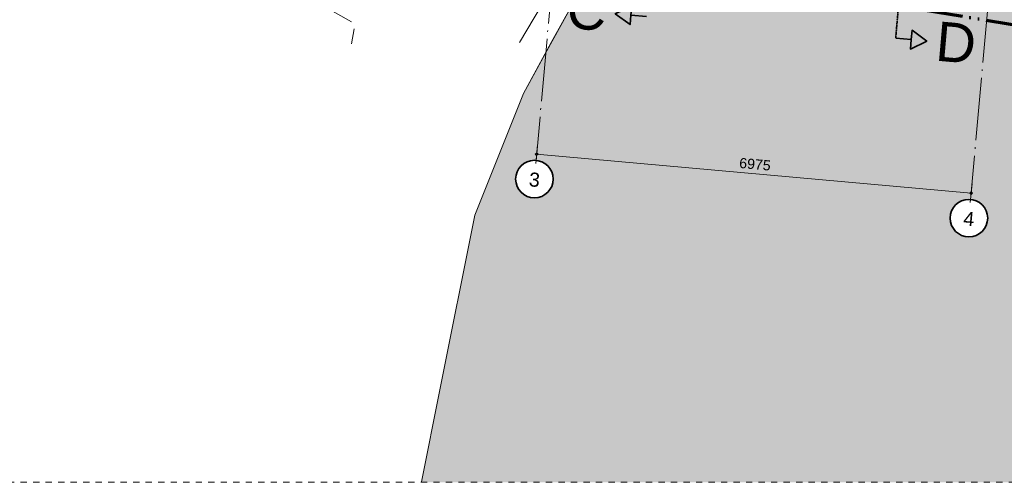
# Model space of a CAD drawing. Extents: x -294884 to 286267, y 0 to 1429765.
# Tile 22 of 178: x -15314 to 429, y 171258 to 178657. Entities that reach past the tile are written whole.
import ezdxf

# ---------------------------------------------------------------- set-up
doc = ezdxf.new("R2010")
doc.units = 0
doc.header["$MEASUREMENT"] = 0
for name, pattern in [('@L07DS2b', [6.3, 4, -1, 0.3, -1]), ('DASHDOT', [1250, 1000, -112.5, 25, -112.5]), ('DASHED', [200, 100, -100]), ('DIVIDE', [1250, 862.5, -112.5, 25, -112.5, 25, -112.5])]:
    doc.linetypes.add(name, pattern=pattern)
for name, color, linetype in [('A-0030-STRAMIEN', 1, 'Continuous'), ('A-0038-STR-MAATLIJN', 1, 'Continuous'), ('A-0070-SYMBOOL', 1, 'Continuous'), ('A-0074--', 4, 'Continuous'), ('A-1130-TXT+MT-BE', 1, 'Continuous')]:
    doc.layers.add(name, color=color, linetype=linetype)
doc.dimstyles.new('@D00GM', dxfattribs={"dimtxt": 135, "dimasz": 1, "dimexe": 0.18, "dimexo": 0.0625, "dimgap": 13.5, "dimtad": 1, "dimdec": 0, "dimzin": 0, "dimdsep": 46, "dimtxsty": 'Standard', "dimblk": '^SD00____100_10', "dimcen": 0.09, "dimse1": 1, "dimse2": 1, "dimclrd": 1, "dimadec": 0, "dimazin": 0, "dimtfac": 1, "dimtdec": 4, "dimtmove": 0, "dimatfit": 3, "dimfxl": 0, "dimtolj": 1, "dimtzin": 0, "dimlwd": 13, "dimarcsym": 0})
doc.dimstyles.new('@D03ST', dxfattribs={"dimtxt": 162, "dimasz": 1, "dimexe": 0.18, "dimexo": 0.0625, "dimgap": 16.2, "dimtad": 1, "dimdec": 0, "dimzin": 0, "dimdsep": 46, "dimtxsty": 'Standard', "dimblk": '^SD03____100_10', "dimcen": 0.09, "dimse1": 1, "dimse2": 1, "dimclrd": 1, "dimadec": 0, "dimazin": 0, "dimtfac": 1, "dimtdec": 4, "dimtmove": 0, "dimatfit": 3, "dimfxl": 0, "dimtolj": 1, "dimtzin": 0, "dimlwd": 13, "dimarcsym": 0})

# ---------------------------------------------------------------- blocks, each defined once
blk = doc.blocks.new('*D')
at = {"color": 7, "linetype": 'Continuous', "lineweight": 18}
for points in [[(63166, 119959), (63144, 119983), (63120, 119961), (63142, 119937)], [(79555, 118858), (79535, 118883), (79510, 118863), (79530, 118838)], [(78980, 118574), (78960, 118599), (78934, 118579), (78955, 118554)], [(79521, 118520), (79501, 118545), (79476, 118524), (79496, 118499)], [(79521, 118520), (79501, 118545), (79476, 118524), (79496, 118499)], [(79171, 115037), (79151, 115063), (79126, 115042), (79146, 115017)], [(79171, 115037), (79151, 115063), (79126, 115042), (79146, 115017)], [(62950, 114664), (62928, 114688), (62904, 114666), (62926, 114642)], [(78450, 113301), (78429, 113326), (78404, 113305), (78425, 113280)], [(78991, 113246), (78971, 113272), (78945, 113251), (78966, 113226)], [(78991, 113246), (78971, 113272), (78945, 113251), (78966, 113226)], [(78957, 112908), (78937, 112933), (78911, 112913), (78932, 112888)], [(-122398, 58301), (-122421, 58278), (-122398, 58255), (-122375, 58278)], [(-117098, 58298), (-117121, 58275), (-117098, 58252), (-117075, 58275)], [(26619, -2093), (26642, -2070), (26619, -2047), (26596, -2070)], [(26619, -2093), (26642, -2070), (26619, -2047), (26596, -2070)], [(31919, -2093), (31942, -2070), (31919, -2047), (31896, -2070)], [(31919, -2093), (31942, -2070), (31919, -2047), (31896, -2070)], [(117098, -58298), (117121, -58275), (117098, -58252), (117075, -58275)], [(122398, -58301), (122421, -58278), (122398, -58255), (122375, -58278)]]:
    blk.add_lwpolyline(points, close=True, dxfattribs=at)
at = {"color": 1, "linetype": 'Continuous', "lineweight": 13}
for points in [[(62927, 114665), (63143, 119960)], [(63293, 119954), (62993, 119966)], [(79682, 118845), (79383, 118875)], [(79499, 118522), (79533, 118860)], [(78427, 113303), (78957, 118577)], [(79106, 118562), (78808, 118592)], [(79148, 115040), (79499, 118522)], [(79648, 118507), (79349, 118537)], [(79648, 118507), (79349, 118537)], [(78968, 113249), (79148, 115040)], [(79298, 115025), (78999, 115055)], [(79298, 115025), (78999, 115055)], [(63077, 114659), (62777, 114671)], [(78576, 113288), (78278, 113318)], [(79118, 113234), (78819, 113264)], [(79118, 113234), (78819, 113264)], [(78934, 112910), (78968, 113249)], [(79084, 112895), (78785, 112925)], [(-122398, 58428), (-122398, 58128)], [(-117098, 58425), (-117098, 58125)], [(-117098, 58275), (-122398, 58278)], [(26619, -2220), (26619, -1920)], [(26619, -2220), (26619, -1920)], [(31919, -2220), (31919, -1920)], [(31919, -2220), (31919, -1920)], [(26619, -2070), (31919, -2070)], [(26619, -2070), (31919, -2070)], [(117098, -58425), (117098, -58125)], [(122398, -58428), (122398, -58128)], [(117098, -58275), (122398, -58278)]]:
    blk.add_lwpolyline(points, dxfattribs=at)
at = {"layer": 'A-0030-STRAMIEN', "color": 1, "linetype": 'Continuous', "lineweight": 13}
for points in [[(139855, 104285), (140818, 109496)], [(140965, 109469), (140670, 109524)], [(140003, 104257), (139708, 104312)], [(150193, -2166), (150193, -1866)], [(155493, -2166), (155493, -1866)], [(150193, -2016), (155493, -2016)], [(162027, -30782), (162027, -31082)], [(167327, -30782), (167327, -31082)], [(167327, -30932), (162027, -30932)]]:
    blk.add_lwpolyline(points, dxfattribs=at)
at = {"layer": 'A-0030-STRAMIEN', "color": 7, "linetype": 'Continuous', "lineweight": 18}
for points in [[(140840, 109492), (140822, 109519), (140795, 109501), (140814, 109474)], [(139878, 104280), (139859, 104307), (139833, 104289), (139851, 104262)], [(150193, -2039), (150216, -2016), (150193, -1993), (150170, -2016)], [(155493, -2039), (155516, -2016), (155493, -1993), (155470, -2016)], [(162027, -30909), (162004, -30932), (162027, -30955), (162050, -30932)], [(167327, -30909), (167304, -30932), (167327, -30955), (167350, -30932)]]:
    blk.add_lwpolyline(points, close=True, dxfattribs=at)
at = {"layer": 'A-0038-STR-MAATLIJN', "color": 1, "linetype": 'Continuous', "lineweight": 13}
for points in [[(54211, 116191), (54774, 129790)], [(54924, 129784), (54624, 129797)], [(93531, 103792), (95230, 122696)], [(95379, 122683), (95080, 122709)], [(54361, 116185), (54061, 116197)], [(132939, 106441), (134733, 116156)], [(134881, 116129), (134586, 116184)], [(141660, 114881), (141365, 114935)], [(140523, 109551), (141512, 114908)], [(140670, 109524), (140375, 109578)], [(140670, 109524), (140375, 109578)], [(139716, 105182), (140523, 109551)], [(133086, 106414), (132791, 106468)], [(139560, 104339), (139716, 105182)], [(139863, 105155), (139568, 105209)], [(139863, 105155), (139568, 105209)], [(139708, 104312), (139413, 104366)], [(93680, 103778), (93382, 103805)], [(58982, 102621), (58994, 102921)], [(58988, 102771), (64711, 102534)], [(64705, 102384), (64717, 102684)], [(136364, 96015), (136419, 96310)], [(136392, 96163), (141960, 95134)], [(141932, 94987), (141987, 95282)], [(98404, 84548), (98430, 84847)], [(98417, 84697), (105364, 84073)], [(105351, 83924), (105378, 84222)], [(27759, -1151), (27759, -1451)], [(41370, -1148), (41370, -1448)], [(80074, -1152), (80074, -1452)], [(99055, -1148), (99055, -1448)], [(151050, -1420), (151050, -1120)], [(160941, -1420), (160941, -1120)], [(41370, -1298), (27759, -1301)], [(99055, -1298), (80074, -1302)], [(151050, -1270), (160941, -1270)], [(150193, -1866), (150193, -1566)], [(151050, -1866), (151050, -1566)], [(151050, -1866), (151050, -1566)], [(155493, -1866), (155493, -1566)], [(155493, -1866), (155493, -1566)], [(160941, -1866), (160941, -1566)], [(150193, -1716), (151050, -1716)], [(151050, -1716), (155493, -1716)], [(155493, -1716), (160941, -1716)], [(163921, -1933), (163921, -1633)], [(167496, -1933), (167496, -1633)], [(85620, -2081), (85620, -1781)], [(85620, -2081), (85620, -1781)], [(163921, -1783), (167496, -1783)], [(87964, -2761), (87964, -2461)], [(89764, -2761), (89764, -2461)], [(89764, -2761), (89764, -2461)], [(93264, -2761), (93264, -2461)], [(87964, -2611), (89764, -2611)], [(89764, -2611), (93264, -2611)], [(16419, -29459), (16419, -29759)], [(30030, -29462), (30030, -29762)], [(85801, -29491), (85801, -29791)], [(104781, -29495), (104781, -29795)], [(16419, -29609), (30030, -29612)], [(85801, -29641), (104781, -29645)], [(156589, -30203), (156589, -29903)], [(166470, -30203), (166470, -29903)], [(166470, -30053), (156589, -30053)], [(91591, -30907), (91591, -30607)], [(95091, -30907), (95091, -30607)], [(95091, -30907), (95091, -30607)], [(96891, -30907), (96891, -30607)], [(95091, -30757), (91591, -30757)], [(96891, -30757), (95091, -30757)]]:
    blk.add_lwpolyline(points, dxfattribs=at)
at = {"layer": 'A-0038-STR-MAATLIJN', "color": 7, "linetype": 'Continuous', "lineweight": 18}
for points in [[(54797, 129790), (54775, 129813), (54751, 129791), (54773, 129768)], [(95253, 122694), (95232, 122719), (95207, 122698), (95228, 122673)], [(54234, 116190), (54212, 116214), (54188, 116192), (54210, 116168)], [(134756, 116152), (134737, 116179), (134711, 116161), (134729, 116134)], [(141535, 114904), (141516, 114930), (141490, 114912), (141508, 114885)], [(140545, 109547), (140527, 109574), (140500, 109555), (140519, 109528)], [(140545, 109547), (140527, 109574), (140500, 109555), (140519, 109528)], [(132961, 106437), (132943, 106463), (132916, 106445), (132934, 106418)], [(139738, 105178), (139720, 105205), (139693, 105186), (139712, 105159)], [(139738, 105178), (139720, 105205), (139693, 105186), (139712, 105159)], [(139583, 104335), (139564, 104362), (139538, 104343), (139556, 104317)], [(93554, 103790), (93533, 103815), (93508, 103794), (93529, 103769)], [(58987, 102748), (59011, 102770), (58989, 102794), (58965, 102772)], [(64710, 102511), (64734, 102533), (64712, 102557), (64688, 102535)], [(136387, 96140), (136414, 96158), (136396, 96185), (136369, 96167)], [(141956, 95112), (141982, 95130), (141964, 95157), (141937, 95138)], [(98415, 84674), (98440, 84695), (98419, 84720), (98394, 84699)], [(105362, 84050), (105387, 84071), (105366, 84096), (105342, 84075)], [(151050, -1293), (151073, -1270), (151050, -1247), (151027, -1270)], [(160941, -1293), (160964, -1270), (160941, -1247), (160918, -1270)], [(27759, -1278), (27736, -1301), (27759, -1324), (27782, -1301)], [(41370, -1275), (41347, -1298), (41370, -1321), (41393, -1298)], [(80074, -1279), (80051, -1302), (80074, -1325), (80097, -1302)], [(99055, -1275), (99032, -1298), (99055, -1321), (99078, -1298)], [(150193, -1739), (150216, -1716), (150193, -1693), (150170, -1716)], [(151050, -1739), (151073, -1716), (151050, -1693), (151027, -1716)], [(151050, -1739), (151073, -1716), (151050, -1693), (151027, -1716)], [(155493, -1739), (155516, -1716), (155493, -1693), (155470, -1716)], [(155493, -1739), (155516, -1716), (155493, -1693), (155470, -1716)], [(160941, -1739), (160964, -1716), (160941, -1693), (160918, -1716)], [(163921, -1806), (163944, -1783), (163921, -1760), (163898, -1783)], [(167496, -1806), (167519, -1783), (167496, -1760), (167473, -1783)], [(85620, -1954), (85643, -1931), (85620, -1908), (85597, -1931)], [(85620, -1954), (85643, -1931), (85620, -1908), (85597, -1931)], [(87964, -2634), (87987, -2611), (87964, -2588), (87941, -2611)], [(89764, -2634), (89787, -2611), (89764, -2588), (89741, -2611)], [(89764, -2634), (89787, -2611), (89764, -2588), (89741, -2611)], [(93264, -2634), (93287, -2611), (93264, -2588), (93241, -2611)], [(16419, -29586), (16442, -29609), (16419, -29632), (16396, -29609)], [(30030, -29589), (30053, -29612), (30030, -29635), (30007, -29612)], [(85801, -29618), (85824, -29641), (85801, -29664), (85778, -29641)], [(104781, -29622), (104804, -29645), (104781, -29668), (104758, -29645)], [(156589, -30076), (156566, -30053), (156589, -30030), (156612, -30053)], [(166470, -30076), (166447, -30053), (166470, -30030), (166492, -30053)], [(91591, -30780), (91568, -30757), (91591, -30734), (91614, -30757)], [(95091, -30780), (95068, -30757), (95091, -30734), (95114, -30757)], [(95091, -30780), (95068, -30757), (95091, -30734), (95114, -30757)], [(96891, -30780), (96868, -30757), (96891, -30734), (96914, -30757)]]:
    blk.add_lwpolyline(points, close=True, dxfattribs=at)
at = {"layer": 'A-0038-STR-MAATLIJN', "color": 1, "linetype": 'Continuous'}
blk.add_point((85620, -1931), dxfattribs=at)
at = {"layer": 'A-1130-TXT+MT-BE', "color": 1, "linetype": 'Continuous', "lineweight": 13}
for points in [[(62774, 119975), (63160, 129448)], [(63310, 129442), (63010, 129455)], [(62604, 115818), (62774, 119975)], [(62923, 119969), (62624, 119981)], [(62923, 119969), (62624, 119981)], [(62754, 115812), (62454, 115824)], [(62754, 115812), (62454, 115824)], [(62558, 114679), (62604, 115818)], [(62708, 114673), (62408, 114685)], [(-131879, 58064), (-131879, 57764)], [(-122398, 58058), (-122398, 57758)], [(-122398, 58058), (-122398, 57758)], [(-118237, 58056), (-118237, 57756)], [(-118237, 58056), (-118237, 57756)], [(-117097, 58055), (-117097, 57755)], [(-122398, 57908), (-131879, 57914)], [(-118237, 57906), (-122398, 57908)], [(-117097, 57905), (-118237, 57906)], [(26618, -1850), (26618, -1550)], [(27759, -1850), (27759, -1550)], [(27759, -1850), (27759, -1550)], [(31919, -1850), (31919, -1550)], [(31919, -1850), (31919, -1550)], [(41400, -1850), (41400, -1550)], [(26618, -1700), (27759, -1700)], [(27759, -1700), (31919, -1700)], [(31919, -1700), (41400, -1700)], [(25452, -30820), (25452, -30520)], [(30752, -30820), (30752, -30520)], [(25452, -30670), (30752, -30670)], [(71110, -33871), (70810, -33871)], [(70960, -34871), (70960, -33871)], [(115190, -33871), (114890, -33871)], [(115040, -34871), (115040, -33871)], [(71110, -34871), (70810, -34871)], [(115190, -34871), (114890, -34871)], [(117097, -58055), (117097, -57755)], [(118237, -58056), (118237, -57756)], [(118237, -58056), (118237, -57756)], [(122398, -58058), (122398, -57758)], [(122398, -58058), (122398, -57758)], [(131879, -58064), (131879, -57764)], [(117097, -57905), (118237, -57906)], [(118237, -57906), (122398, -57908)], [(122398, -57908), (131879, -57914)]]:
    blk.add_lwpolyline(points, dxfattribs=at)
at = {"layer": 'A-1130-TXT+MT-BE', "color": 7, "linetype": 'Continuous', "lineweight": 18}
for points in [[(63183, 129448), (63161, 129471), (63137, 129449), (63159, 129426)], [(62797, 119974), (62774, 119998), (62751, 119976), (62773, 119952)], [(62797, 119974), (62774, 119998), (62751, 119976), (62773, 119952)], [(62627, 115817), (62605, 115841), (62581, 115819), (62603, 115795)], [(62627, 115817), (62605, 115841), (62581, 115819), (62603, 115795)], [(62581, 114678), (62559, 114702), (62535, 114680), (62557, 114656)], [(-131879, 57937), (-131902, 57914), (-131879, 57891), (-131856, 57914)], [(-122398, 57931), (-122421, 57908), (-122398, 57885), (-122375, 57908)], [(-122398, 57931), (-122421, 57908), (-122398, 57885), (-122375, 57908)], [(-118237, 57929), (-118260, 57906), (-118237, 57883), (-118214, 57906)], [(-118237, 57929), (-118260, 57906), (-118237, 57883), (-118214, 57906)], [(-117097, 57928), (-117120, 57905), (-117097, 57882), (-117074, 57905)], [(26618, -1723), (26641, -1700), (26618, -1677), (26595, -1700)], [(27759, -1723), (27782, -1700), (27759, -1677), (27736, -1700)], [(27759, -1723), (27782, -1700), (27759, -1677), (27736, -1700)], [(31919, -1723), (31942, -1700), (31919, -1677), (31896, -1700)], [(31919, -1723), (31942, -1700), (31919, -1677), (31896, -1700)], [(41400, -1723), (41423, -1700), (41400, -1677), (41377, -1700)], [(25452, -30693), (25475, -30670), (25452, -30647), (25429, -30670)], [(30752, -30693), (30775, -30670), (30752, -30647), (30729, -30670)], [(70982, -33871), (70960, -33848), (70937, -33871), (70960, -33894)], [(115063, -33871), (115040, -33848), (115017, -33871), (115040, -33894)], [(70982, -34871), (70960, -34848), (70937, -34871), (70960, -34894)], [(115063, -34871), (115040, -34848), (115017, -34871), (115040, -34894)], [(117097, -57928), (117120, -57905), (117097, -57882), (117074, -57905)], [(118237, -57929), (118260, -57906), (118237, -57883), (118214, -57906)], [(118237, -57929), (118260, -57906), (118237, -57883), (118214, -57906)], [(122398, -57931), (122421, -57908), (122398, -57885), (122375, -57908)], [(122398, -57931), (122421, -57908), (122398, -57885), (122375, -57908)], [(131879, -57937), (131902, -57914), (131879, -57891), (131856, -57914)]]:
    blk.add_lwpolyline(points, close=True, dxfattribs=at)
at = {"color": 7, "linetype": 'Continuous', "char_height": 135, "attachment_point": 7, "line_spacing_factor": 0.933333}
for s, insert, rotation in [('{\\fArial|b0|i0|c12|p0;340}', (79443, 118543), 84.2582), ('{\\fArial|b0|i0|c12|p0;5300}', (62969, 117109), 87.6654), ('{\\fArial|b0|i0|c12|p0;3500}', (79246, 116581), 84.2577), ('{\\fArial|b0|i0|c12|p0;5300}', (78614, 115740), 84.2577), ('{\\fArial|b0|i0|c12|p0;1800}', (78980, 113945), 84.2577), ('{\\fArial|b0|i0|c12|p0;340}', (78879, 112931), 84.2582), ('{\\fArial|b0|i0|c12|p0;5300}', (-119954, 58369), 359.9654), ('{\\fArial|b0|i0|c12|p0;5300}', (119541, -58219), 359.9654)]:
    blk.add_mtext(s, dxfattribs=dict(at, insert=insert, rotation=rotation))
at = {"color": 7, "linetype": 'Continuous', "insert": (29063, -2013), "char_height": 135, "attachment_point": 7, "line_spacing_factor": 0.933333}
blk.add_mtext('{\\fArial|b0|i0|c12|p0;5300}', dxfattribs=at)
blk.add_mtext('{\\fArial|b0|i0|c12|p0;5300}', dxfattribs=at)
at = {"layer": 'A-0030-STRAMIEN', "color": 7, "linetype": 'Continuous', "insert": (140224, 106660), "char_height": 162, "attachment_point": 7, "rotation": 79.5354, "line_spacing_factor": 0.933333}
blk.add_mtext('{\\fArial|b0|i0|c12|p0;5300}', dxfattribs=at)
at = {"layer": 'A-0030-STRAMIEN', "color": 7, "linetype": 'Continuous', "char_height": 162, "attachment_point": 7, "line_spacing_factor": 0.933333}
for insert in [(152596, -1947), (164429, -30821)]:
    blk.add_mtext('{\\fArial|b0|i0|c12|p0;5300}', dxfattribs=dict(at, insert=insert))
at = {"layer": 'A-0038-STR-MAATLIJN', "color": 7, "linetype": 'Continuous', "char_height": 162, "attachment_point": 7, "line_spacing_factor": 0.933333}
for s, insert, rotation in [('{\\fArial|b0|i0|c12|p0;13611}', (54411, 122684), 87.6307), ('{\\fArial|b0|i0|c12|p0;18980}', (94284, 112942), 84.865), ('{\\fArial|b0|i0|c12|p0;5448}', (140905, 111999), 79.5354), ('{\\fArial|b0|i0|c12|p0;9880}', (133723, 111068), 79.535), ('{\\fArial|b0|i0|c12|p0;4443}', (140007, 107136), 79.5354), ('{\\fArial|b0|i0|c12|p0;857}', (139536, 104591), 79.5354), ('{\\fArial|b0|i0|c12|p0;5728}', (61605, 102732), 357.6307), ('{\\fArial|b0|i0|c12|p0;5662}', (138945, 95761), 349.535), ('{\\fArial|b0|i0|c12|p0;6975}', (101650, 84476), 354.865), ('{\\fArial|b0|i0|c12|p0;13611}', (34255, -1189), 0.011), ('{\\fArial|b0|i0|c12|p0;18980}', (89255, -1189), 0.011), ('{\\fArial|b0|i0|c12|p0;9890}', (155748, -1201), 0), ('{\\fArial|b0|i0|c12|p0;13611}', (22915, -29499), 359.989), ('{\\fArial|b0|i0|c12|p0;18980}', (94982, -29532), 359.989), ('{\\fArial|b0|i0|c12|p0;9880}', (161282, -29984), 360)]:
    blk.add_mtext(s, dxfattribs=dict(at, insert=insert, rotation=rotation))
for s, insert in [('{\\fArial|b0|i0|c12|p0;857}', (150436, -1647)), ('{\\fArial|b0|i0|c12|p0;4443}', (153024, -1647)), ('{\\fArial|b0|i0|c12|p0;5448}', (157970, -1647)), ('{\\fArial|b0|i0|c12|p0;3575}', (165461, -1714)), ('{\\fArial|b0|i0|c12|p0;1800}', (88617, -2542)), ('{\\fArial|b0|i0|c12|p0;3500}', (91267, -2542)), ('{\\fArial|b0|i0|c12|p0;3500}', (93094, -30688)), ('{\\fArial|b0|i0|c12|p0;1800}', (95744, -30688))]:
    blk.add_mtext(s, dxfattribs=dict(at, insert=insert))
at = {"layer": 'A-1130-TXT+MT-BE', "color": 7, "linetype": 'Continuous', "char_height": 135, "attachment_point": 7, "line_spacing_factor": 0.933333}
for s, insert, rotation in [('{\\fArial|b0|i0|c12|p0;9481}', (62901, 124508), 87.6653), ('{\\fArial|b0|i0|c12|p0;4160}', (62623, 117693), 87.6653), ('{\\fArial|b0|i0|c12|p0;1140}', (62515, 115045), 87.6653), ('{\\fArial|b0|i0|c12|p0;9481}', (-127344, 58004), 359.9653), ('{\\fArial|b0|i0|c12|p0;4160}', (-120524, 58000), 359.9653), ('{\\fArial|b0|i0|c12|p0;1140}', (-117873, 57998), 359.9653), ('{\\fArial|b0|i0|c12|p0;1140}', (26982, -1643), 360), ('{\\fArial|b0|i0|c12|p0;4160}', (29633, -1643), 360), ('{\\fArial|b0|i0|c12|p0;9481}', (36454, -1643), 360), ('{\\fArial|b0|i0|c12|p0;1000}', (70902, -34578), 90), ('{\\fArial|b0|i0|c12|p0;1000}', (114982, -34578), 90), ('{\\fArial|b0|i0|c12|p0;1140}', (117461, -57848), 359.9654), ('{\\fArial|b0|i0|c12|p0;4160}', (120111, -57849), 359.9654), ('{\\fArial|b0|i0|c12|p0;9481}', (126932, -57853), 359.9654)]:
    blk.add_mtext(s, dxfattribs=dict(at, insert=insert, rotation=rotation))
at = {"layer": 'A-1130-TXT+MT-BE', "color": 7, "linetype": 'Continuous', "insert": (27896, -30612), "char_height": 135, "attachment_point": 7, "line_spacing_factor": 0.933333}
blk.add_mtext('{\\fArial|b0|i0|c12|p0;5300}', dxfattribs=at)
blk = doc.blocks.new('^SD03____100_10')
at = {"layer": 'A-0038-STR-MAATLIJN', "color": 7, "linetype": 'Continuous', "lineweight": 18}
blk.add_lwpolyline([(0, -23), (23, 0), (0, 23), (-23, 0)], close=True, dxfattribs=at)
at = {"layer": 'A-0038-STR-MAATLIJN', "color": 1, "linetype": 'Continuous', "lineweight": 13}
blk.add_lwpolyline([(0, -150), (0, 150)], dxfattribs=at)
blk = doc.blocks.new('^SD00____100_10')
at = {"layer": 'A-1130-TXT+MT-BE', "color": 7, "linetype": 'Continuous', "lineweight": 18}
blk.add_lwpolyline([(0, -23), (23, 0), (0, 23), (-23, 0)], close=True, dxfattribs=at)
at = {"layer": 'A-1130-TXT+MT-BE', "color": 1, "linetype": 'Continuous', "lineweight": 13}
blk.add_lwpolyline([(0, -150), (0, 150)], dxfattribs=at)
blk = doc.blocks.new('M-NIEUW_10')
at = {"linetype": 'Continuous', "lineweight": 5}
blk.add_hatch(color=111, dxfattribs=at).paths.add_polyline_path([(96571.6, 79449), (96573.8, 79454.1), (96870, 80930), (97430, 83720), (98207.2, 85670), (98553.8, 86302.7), (99163.4, 87415.6), (99158.3, 88979.2), (99073.8, 91156.6), (98983.3, 95444.3), (99747.8, 98796.4), (100268.9, 99311.3), (100292.9, 99913.7), (100152.9, 99925.4), (100186.6, 100629.8), (100023.9, 100660.3), (100046.9, 100930.2), (100217.1, 100930.8), (100363.3, 102409.8), (100396.2, 102838.8), (106673.1, 102293.1), (106495.9, 100434), (106671, 100417.3), (106646.4, 100158.5), (106471.2, 100175.2), (106396.2, 99388.9), (106222, 99405.4), (106160.3, 98758.4), (110403, 94140.9), (111148.3, 93351.1), (115305, 88949.1), (118428.5, 85645), (123841.9, 89331.8), (127969.5, 92415.4), (133034, 96875.1), (137080, 100558.8), (137202.5, 100558.8), (137225, 100680.2), (137957.2, 104640.2), (143520.3, 103599.8), (142785, 99623.1), (142900.7, 99504.7), (143187.8, 98967.1), (144017.3, 97911.4), (144805.9, 96648.6), (146279.8, 95337.4), (147251.8, 93958.9), (147952.2, 92568.1), (149458.8, 90639.6), (151183.5, 89307.6), (152305.6, 88051.7), (153096.8, 85556.7), (154105.8, 83304), (156557.1, 80403.3), (157019.4, 79449)], flags=0)
at = {"color": 7, "linetype": 'DASHED', "lineweight": 0}
blk.add_lwpolyline([(43065, 79449), (43065, 152599), (167865, 152599), (167865, 79449)], close=True, dxfattribs=at)
at = {"color": 1, "linetype": 'DIVIDE', "lineweight": 70}
blk.add_lwpolyline([(46390.7, 100305.9), (50442.1, 98721.3), (72392.4, 92637.8), (77830.2, 91130.7), (78466.9, 91281.4), (118511.6, 84729.6), (161894.4, 81134.1), (145295.8, 99667.1), (151034, 122576.9), (157878.9, 128459.7), (160422, 139922.3), (159403.2, 149352.2), (99198.7, 139182.7), (99843.2, 135366.9), (56711.1, 132050.5), (56814.7, 113020.6)], close=True, dxfattribs=at)
at = {"color": 111, "linetype": 'Continuous', "lineweight": 13}
blk.add_lwpolyline([(100363.3, 102409.8), (100217.1, 100930.8), (100046.9, 100930.2), (100023.9, 100660.3), (100186.6, 100629.8), (100152.9, 99925.4), (100292.9, 99913.7), (100268.9, 99311.3), (99747.8, 98796.4), (98983.3, 95444.3), (99073.8, 91156.6), (99158.3, 88979.2), (99163.4, 87415.6), (98553.8, 86302.7), (98207.2, 85670), (97430, 83720), (96870, 80930), (96573.8, 79454.1), (96571.6, 79449)], dxfattribs=at)
at = {"color": 1, "linetype": 'Continuous', "lineweight": 13}
for points in [[(98142.8, 86480.8), (98494.6, 87072.6), (98539.6, 92181.7), (98428.8, 95290.4)], [(98651.4, 86480.8), (98207.2, 85670), (97430, 83720), (96870, 80930), (96573.8, 79454.1), (96571.6, 79449)]]:
    blk.add_lwpolyline(points, dxfattribs=at)
at = {"color": 7, "linetype": 'Continuous', "lineweight": 18}
blk.add_lwpolyline([(98651.4, 86480.8), (99163.4, 87415.6), (99158.3, 88979.2), (99073.8, 91156.6)], dxfattribs=at)
at = {"color": 9, "linetype": 'Continuous', "lineweight": 13}
blk.add_lwpolyline([(90582.3, 89852.2), (92866.8, 88276.5), (95455.4, 86814.6)], dxfattribs=at)
at = {"color": 11, "linetype": 'Continuous', "lineweight": 9}
blk.add_lwpolyline([(95458.8, 86462.3), (95498.7, 86702.9)], dxfattribs=at)
at = {"layer": 'A-0030-STRAMIEN', "color": 1, "linetype": 'DASHDOT', "lineweight": 13}
for points in [[(98381.2, 84298.9), (101868.3, 123103.5)], [(105328.7, 83674.6), (108815.8, 122479.2)]]:
    blk.add_lwpolyline(points, dxfattribs=at)
at = {"layer": 'A-0074--', "color": 4, "linetype": '@L07DS2b', "lineweight": 35}
blk.add_lwpolyline([(104157.5, 86550.2), (104548.9, 91033.2)], dxfattribs=at)
at = {"layer": 'A-0074--', "color": 4, "linetype": 'Continuous', "lineweight": 35}
for points in [[(100172.6, 86898.2), (99923.6, 86919.9), (99936.6, 87069.3), (99674.5, 86941.7), (99910.5, 86770.5), (99923.6, 86919.9)], [(104157.5, 86550.2), (104406.5, 86528.5), (104419.5, 86677.9), (104655.6, 86506.7), (104393.5, 86379), (104406.5, 86528.5)]]:
    blk.add_lwpolyline(points, dxfattribs=at)
at = {"layer": 'A-0070-SYMBOOL', "color": 7, "linetype": 'Continuous', "char_height": 630, "attachment_point": 7, "rotation": 355.00961, "line_spacing_factor": 0.933333}
for s, insert in [('{\\fArial|b0|i0|c12|p0;C}', (98875.8, 86710.2)), ('{\\fArial|b0|i0|c12|p0;D}', (104778.8, 86194.7))]:
    blk.add_mtext(s, dxfattribs=dict(at, insert=insert))
at = {"layer": 'A-0038-STR-MAATLIJN', "color": 7, "linetype": 'Continuous'}
dim = blk.add_linear_dim(base=(64710.9, 102534), p1=(59534.3, 115970.7), p2=(65257.1, 115733.9), dimstyle='@D03ST', override={"dimpost": '{\\fArial|b0|i0|c12|p0;<>}'}, dxfattribs=at)
dim.commit()
dim.dimension.update_dxf_attribs({"geometry": '*D', "text_midpoint": (61849.5, 102652.4)})
dim = blk.add_linear_dim(base=(54773.9688, 129790.4766), p1=(54209.2734, 116191.0156), p2=(54773.9688, 129790.4766), angle=90, dimstyle='@D03ST', override={"dimpost": '{\\fArial|b0|i0|c12|p0;<>}'}, dxfattribs=at)
dim.commit()
dim.dimension.update_dxf_attribs({"geometry": '*D', "text_midpoint": (54492.6172, 122990.7031)})
at = {"linetype": 'Continuous'}
for points in [[(98408, 84597.7), (98439.1, 84593.2), (98469.6, 84585.6), (98499.1, 84574.8), (98527.3, 84560.9), (98553.9, 84544.2), (98578.5, 84524.8), (98601.1, 84503), (98621.2, 84478.9), (98638.7, 84452.8), (98653.4, 84425), (98665.1, 84395.9), (98673.7, 84365.7), (98679.1, 84334.8), (98681.2, 84303.4), (98680, 84272), (98675.6, 84241), (98667.9, 84210.5), (98657.1, 84181), (98643.2, 84152.8), (98626.5, 84126.2), (98607.2, 84101.5), (98585.3, 84079), (98561.2, 84058.9), (98535.1, 84041.4), (98507.4, 84026.7), (98478.2, 84015), (98448, 84006.4), (98417.1, 84001), (98385.7, 83998.9), (98354.4, 84000.1), (98323.3, 84004.5), (98292.8, 84012.2), (98263.3, 84023), (98235.1, 84036.8), (98208.6, 84053.5), (98183.9, 84072.9), (98161.3, 84094.8), (98141.2, 84118.9), (98123.7, 84145), (98109, 84172.7), (98097.3, 84201.9), (98088.7, 84232.1), (98083.4, 84263), (98081.2, 84294.4), (98082.4, 84325.7), (98086.9, 84356.8), (98094.5, 84387.3), (98105.3, 84416.8), (98119.2, 84444.9), (98135.9, 84471.5), (98155.2, 84496.2), (98177.1, 84518.8), (98201.2, 84538.9), (98227.3, 84556.4), (98255.1, 84571.1), (98284.2, 84582.8), (98314.4, 84591.4), (98345.3, 84596.7), (98376.7, 84598.9)], [(105355.5, 83973.4), (105386.6, 83968.9), (105417, 83961.3), (105446.5, 83950.4), (105474.7, 83936.6), (105501.3, 83919.9), (105526, 83900.5), (105548.5, 83878.7), (105568.7, 83854.6), (105586.2, 83828.5), (105600.8, 83800.7), (105612.5, 83771.6), (105621.1, 83741.4), (105626.5, 83710.4), (105628.6, 83679.1), (105627.4, 83647.7), (105623, 83616.6), (105615.3, 83586.2), (105604.5, 83556.7), (105590.7, 83528.5), (105574, 83501.9), (105554.6, 83477.2), (105532.7, 83454.7), (105508.6, 83434.6), (105482.6, 83417.1), (105454.8, 83402.4), (105425.7, 83390.7), (105395.5, 83382.1), (105364.5, 83376.7), (105333.2, 83374.6), (105301.8, 83375.8), (105270.7, 83380.2), (105240.3, 83387.9), (105210.8, 83398.7), (105182.6, 83412.5), (105156, 83429.2), (105131.3, 83448.6), (105108.8, 83470.5), (105088.6, 83494.6), (105071.2, 83520.7), (105056.5, 83548.4), (105044.8, 83577.6), (105036.2, 83607.8), (105030.8, 83638.7), (105028.7, 83670), (105029.9, 83701.4), (105034.3, 83732.5), (105042, 83763), (105052.8, 83792.4), (105066.6, 83820.6), (105083.3, 83847.2), (105102.7, 83871.9), (105124.6, 83894.5), (105148.7, 83914.6), (105174.8, 83932.1), (105202.5, 83946.8), (105231.6, 83958.5), (105261.9, 83967), (105292.8, 83972.4), (105324.1, 83974.5)]]:
    blk.add_wipeout(points, dxfattribs=at).dxf.layer = 'A-0030-STRAMIEN'
at = {"layer": 'A-0030-STRAMIEN', "color": 4, "linetype": 'Continuous', "lineweight": 35}
for centre in [(98381.2, 84298.9), (105328.7, 83674.6)]:
    blk.add_circle(centre, 300, dxfattribs=at)
at = {"layer": 'A-0030-STRAMIEN', "color": 7, "linetype": 'Continuous', "char_height": 225, "attachment_point": 7, "rotation": 354.86502, "line_spacing_factor": 1.333333}
for s, insert in [('{\\fArial|b0|i0|c12|p0;3}', (98284.4, 84182.1)), ('{\\fArial|b0|i0|c12|p0;4}', (105231.9, 83557.8))]:
    blk.add_mtext(s, dxfattribs=dict(at, insert=insert))
at = {"color": 7, "linetype": 'Continuous'}
for base, p1, p2, angle, middle in [((63143.3, 119960.3), (62927.4, 114664.7), (63143.3, 119960.3), 56.55508, (63035.3, 117312.5)), ((79148.4, 115039.7), (78968.2, 113248.8), (79148.4, 115039.7), 84.25768, (79058.3, 114144.2)), ((79498.6, 118522.1), (79148.4, 115039.7), (79540, 118518), 84.25768, (79323.5, 116780.9)), ((78957.2, 118576.6), (78427, 113303.2), (78957.2, 118576.6), 84.25768, (78692.1, 115939.9)), ((79532.6, 118860.4), (79498.6, 118522.1), (79532.6, 118860.4), 84.25823, (79515.6, 118691.3)), ((78968.3, 113248.8), (78934.3, 112910.5), (78968.3, 113248.8), 84.25823, (78951.3, 113079.6))]:
    dim = blk.add_linear_dim(base=base, p1=p1, p2=p2, angle=angle, dimstyle='@D00GM', override={"dimpost": '{\\fArial|b0|i0|c12|p0;<>}'}, dxfattribs=at)
    dim.commit()
    dim.dimension.update_dxf_attribs({"geometry": '*D', "text_midpoint": middle})
at = {"layer": 'A-0030-STRAMIEN', "color": 7, "linetype": 'Continuous'}
dim = blk.add_linear_dim(base=(140817.8, 109496.5), p1=(139855.2, 104284.6), p2=(140817.8, 109496.5), angle=48.42511, dimstyle='@D03ST', override={"dimpost": '{\\fArial|b0|i0|c12|p0;<>}'}, dxfattribs=at)
dim.commit()
dim.dimension.update_dxf_attribs({"geometry": '*D', "text_midpoint": (140336.5, 106890.6)})
at = {"layer": 'A-0038-STR-MAATLIJN', "color": 7, "linetype": 'Continuous'}
for base, p1, p2, middle in [((105364.4531, 84072.9688), (100080, 103203.2109), (107027.4531, 102578.8906), (101890.7188, 84385.125)), ((141959.7, 95134.2), (138113.5, 105485), (143681.6, 104456.5), (139175.7, 95648.4))]:
    dim = blk.add_linear_dim(base=base, p1=p1, p2=p2, dimstyle='@D03ST', override={"dimpost": '{\\fArial|b0|i0|c12|p0;<>}'}, dxfattribs=at)
    dim.commit()
    dim.dimension.update_dxf_attribs({"geometry": '*D', "text_midpoint": middle})
for base, p1, p2, angle, middle in [((95229.7, 122696), (93529, 103791.9), (95229.7, 122696), 90, (94380.3, 113243.9)), ((134733.2, 116156.4), (132936.7, 106441.1), (134733.2, 116156.4), 90, (133836, 111298.6)), ((139715.9, 105182), (139560.2, 104339.1), (139715.9, 105182), 48.42511, (139638, 104760.5)), ((140522.8, 109551), (139715.9, 105182), (140522.8, 109551), 48.42511, (140119.3, 107366.5)), ((141512.2, 114907.9), (140522.8, 109551), (141512.2, 114907.9), 48.42511, (141017.5, 112229.4))]:
    dim = blk.add_linear_dim(base=base, p1=p1, p2=p2, angle=angle, dimstyle='@D03ST', override={"dimpost": '{\\fArial|b0|i0|c12|p0;<>}'}, dxfattribs=at)
    dim.commit()
    dim.dimension.update_dxf_attribs({"geometry": '*D', "text_midpoint": middle})
at = {"layer": 'A-1130-TXT+MT-BE', "color": 7, "linetype": 'Continuous'}
for base, p1, p2, middle in [((62604.0859, 115818.2031), (64050.2969, 114617.8906), (62604.0859, 115818.2031), (62580.8516, 115248.4766)), ((62773.6, 119975.1), (62604.1, 115818.2), (64013.5, 119924.5), (62688.8, 117896.6)), ((63159.8, 129448.5), (64013.5, 119924.5), (63159.8, 129448.5), (62966.7, 124711.8))]:
    dim = blk.add_linear_dim(base=base, p1=p1, p2=p2, angle=56.55506, dimstyle='@D00GM', override={"dimpost": '{\\fArial|b0|i0|c12|p0;<>}'}, dxfattribs=at)
    dim.commit()
    dim.dimension.update_dxf_attribs({"geometry": '*D', "text_midpoint": middle})

msp = doc.modelspace()

# ---------------------------------------------------------------- block references
msp.add_blockref('M-NIEUW_10', (-105465, 91809))

doc.saveas('drawing.dxf')
